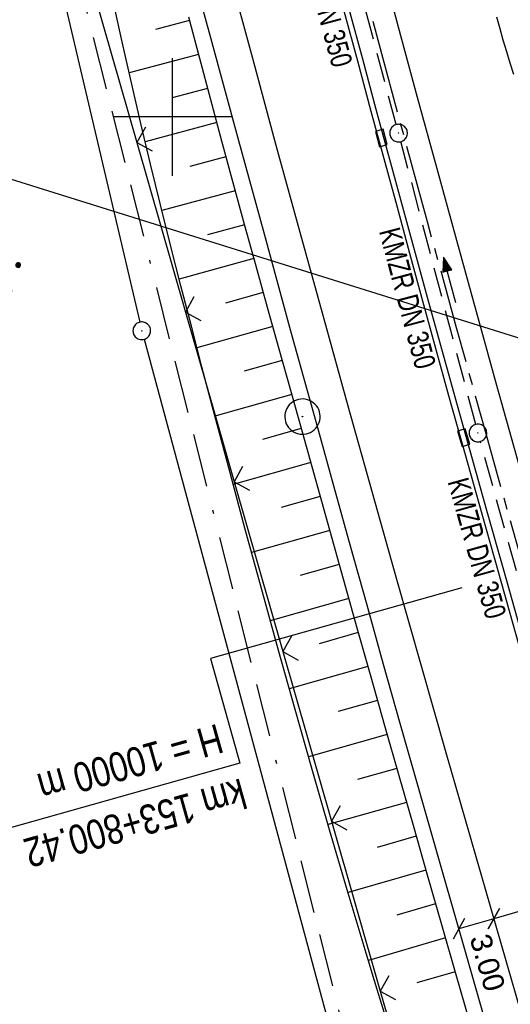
# Model space of a CAD drawing. Extents: x 510526 to 513920, y 467229 to 478797.
# Tile 108 of 256: x 510887 to 510929, y 471625 to 471708. Entities that reach past the tile are written whole.
import ezdxf

# ---------------------------------------------------------------- set-up
doc = ezdxf.new("R2010")
doc.units = 0
doc.header["$LTSCALE"] = 10
doc.header["$MEASUREMENT"] = 0
for name, pattern in [('ACAD_ISO16W100', [73, 15, -6.5, 15, -6.5, 15, -7, 1, -7]), ('ACHSE', [5.5, 4, -0.5, 0.5, -0.5]), ('LT00', [0]), ('STRICHLINIE2', [0.375, 0.25, -0.125])]:
    doc.linetypes.add(name, pattern=pattern)
doc.layers.get('0').update_dxf_attribs({"linetype": 'LT00'})
for name, color, linetype in [('-AX-020', 250, 'ACHSE'), ('-GRA-20W', 20, 'LT00'), ('-Halt-Pfeil', 4, 'LT00'), ('-Haltung', 182, 'STRICHLINIE2'), ('-Haltungsbeschriftung', 182, 'LT00'), ('BAB-KABEL', 220, 'ACAD_ISO16W100'), ('BEMAßUNG', 255, 'Continuous'), ('DFK_AB_L', 21, 'LT00'), ('DFK_AB_P', 7, 'LT00'), ('DFK_NUTZUNG', 250, 'LT00'), ('STROM_FREILTG', 80, 'STROMFREILEITUNG'), ('V95_AFBR_BAB', 250, 'LT00'), ('V95_BOESCH', 250, 'LT00'), ('V95_BOSCHUNG', 250, 'LT00'), ('V95_KA_PRUF', 182, 'LT00'), ('V95_LD_MARK', 250, 'LT00'), ('V95_PKT_AU', 211, 'LT00'), ('V95_RASTER', 250, 'LT00'), ('V95_RINNE', 182, 'LT00'), ('V95_SINKK', 182, 'LT00'), ('V95_ZAUN', 40, 'LT00')]:
    doc.layers.add(name, color=color, linetype=linetype)
doc.styles.add('Arial', font='ARIAL.TTF')
doc.styles.add('Beschrift', font='ARIAL.TTF')
doc.styles.add('Haltungsbeschriftung', font='ARIAL.TTF', dxfattribs={"width": 0.75})
doc.styles.add('Strom', font='txt.shx')
doc.linetypes.add('STROMFREILEITUNG', pattern='A,12.7,-5.5,["xx",Strom,S=2.5,R=0,X=-2.6,Y=-0.85],-4.35', length=22.55)

# ---------------------------------------------------------------- blocks, each defined once
blk = doc.blocks.new('SYMB0003')
at = {"color": 0, "linetype": 'ByBlock'}
for p, q in [((-0.015712, 0), (0.010166, 0.012015)), ((0, -0.021257), (-0.015712, 0)), ((0.010166, 0.012015), (0, -0.021257))]:
    blk.add_line(p, q, dxfattribs=at)
for points in [[(-0.031395, 0.499013), (-0.093691, 0.491144), (-0.154509, 0.475528), (-0.21289, 0.452414), (-0.267913, 0.422164), (-0.318712, 0.385257), (-0.364484, 0.342274), (-0.404509, 0.293893), (-0.438154, 0.240877), (-0.464888, 0.184062), (-0.484292, 0.124345), (-0.496058, 0.062667), (-0.5, 0)], [(0.5, 0), (0.496057, 0.062667), (0.484292, 0.124345), (0.464888, 0.184062), (0.438153, 0.240877), (0.404509, 0.293893), (0.364484, 0.342274), (0.318712, 0.385257), (0.267913, 0.422164), (0.21289, 0.452414), (0.154509, 0.475528), (0.093691, 0.491144), (0.031395, 0.499013), (-0.031395, 0.499013)], [(-0.5, 0), (-0.496058, -0.062667), (-0.484292, -0.124345), (-0.464888, -0.184062), (-0.438154, -0.240877), (-0.404509, -0.293893), (-0.364485, -0.342274), (-0.318712, -0.385257), (-0.267914, -0.422164), (-0.21289, -0.452414), (-0.154509, -0.475529), (-0.093691, -0.491144), (-0.031395, -0.499014), (0.031395, -0.499014)], [(0.031395, -0.499014), (0.093691, -0.491144), (0.154509, -0.475529), (0.21289, -0.452414), (0.267914, -0.422164), (0.318712, -0.385257), (0.364485, -0.342274), (0.404509, -0.293893), (0.438154, -0.240877), (0.464889, -0.184062), (0.484292, -0.124345), (0.496058, -0.062667), (0.5, 0)]]:
    blk.add_lwpolyline(points, dxfattribs=at)
blk = doc.blocks.new('SYMB0652')
at = {"color": 0, "linetype": 'ByBlock'}
blk.add_lwpolyline([(-0.15, -0.075), (0.15, -0.075), (0.15, 0.075), (-0.15, 0.075), (-0.15, -0.075)], dxfattribs=at)
blk = doc.blocks.new('SYMB0024')
at = {"color": 0, "linetype": 'ByBlock'}
for p, q in [((-0.5, 0.5), (0, 0)), ((0, 0), (0.5, 0.5))]:
    blk.add_line(p, q, dxfattribs=at)
blk = doc.blocks.new('_Oblique')
at = {"color": 0, "linetype": 'ByBlock', "lineweight": -2}
blk.add_line((-0.5, -0.5), (0.5, 0.5), dxfattribs=at)
blk = doc.blocks.new('SYMB7111')
at = {"color": 0, "linetype": 'ByBlock'}
for p, q in [((-0.13, 0.202919), (-0.13, 0.177081)), ((-0.125, 0.172895), (-0.125, 0.207105)), ((-0.12, 0.209164), (-0.12, 0.170836)), ((-0.115, 0.170204), (-0.115, 0.209796)), ((-0.11, 0.209164), (-0.11, 0.170836)), ((-0.105, 0.172895), (-0.105, 0.207105)), ((-0.1, 0.202919), (-0.1, 0.177081)), ((-0.095, 0.189874), (-0.095, 0.190146)), ((0.1, 0.202919), (0.1, 0.177081)), ((0.105, 0.172895), (0.105, 0.207105)), ((0.11, 0.209164), (0.11, 0.170836)), ((0.115, 0.170204), (0.115, 0.209796)), ((0.12, 0.209164), (0.12, 0.170836)), ((0.125, 0.172895), (0.125, 0.207105)), ((0.13, 0.202919), (0.13, 0.177081)), ((0.135, 0.189874), (0.135, 0.190146)), ((-0.515, -0.177081), (-0.515, -0.202919)), ((-0.51, -0.207105), (-0.51, -0.172895)), ((-0.505, -0.170836), (-0.505, -0.209164)), ((-0.5, -0.209796), (-0.5, -0.170204)), ((-0.495, -0.170836), (-0.495, -0.209164)), ((-0.49, -0.207105), (-0.49, -0.172895)), ((-0.485, -0.177081), (-0.485, -0.202919)), ((-0.48, -0.190126), (-0.48, -0.189854)), ((-0.285, -0.177081), (-0.285, -0.202919)), ((-0.28, -0.207105), (-0.28, -0.172895)), ((-0.275, -0.170836), (-0.275, -0.209164)), ((-0.27, -0.209796), (-0.27, -0.170204)), ((-0.265, -0.170836), (-0.265, -0.209164)), ((-0.26, -0.207105), (-0.26, -0.172895)), ((-0.255, -0.177081), (-0.255, -0.202919)), ((-0.25, -0.190126), (-0.25, -0.189854)), ((0.255, -0.177081), (0.255, -0.202919)), ((0.26, -0.207105), (0.26, -0.172895)), ((0.265, -0.170836), (0.265, -0.209164)), ((0.27, -0.209796), (0.27, -0.170204)), ((0.275, -0.170836), (0.275, -0.209164)), ((0.28, -0.207105), (0.28, -0.172895)), ((0.285, -0.177081), (0.285, -0.202919)), ((0.29, -0.190126), (0.29, -0.189854)), ((0.485, -0.177081), (0.485, -0.202919)), ((0.49, -0.207105), (0.49, -0.172895)), ((0.495, -0.170836), (0.495, -0.209164)), ((0.5, -0.209796), (0.5, -0.170204)), ((0.505, -0.170836), (0.505, -0.209164)), ((0.51, -0.207105), (0.51, -0.172895)), ((0.515, -0.177081), (0.515, -0.202919)), ((0.52, -0.190126), (0.52, -0.189854))]:
    blk.add_line(p, q, dxfattribs=at)
for points in [[(-0.095, 0.19), (-0.096981, 0.198678), (-0.10253, 0.205637), (-0.11055, 0.209499), (-0.11945, 0.209499), (-0.12747, 0.205637), (-0.133019, 0.198678), (-0.135, 0.19), (-0.133019, 0.181322), (-0.12747, 0.174363), (-0.11945, 0.170501), (-0.11055, 0.170501), (-0.10253, 0.174363), (-0.096981, 0.181322), (-0.095, 0.19)], [(0.135, 0.19), (0.133019, 0.198678), (0.12747, 0.205637), (0.11945, 0.209499), (0.11055, 0.209499), (0.10253, 0.205637), (0.096981, 0.198678), (0.095, 0.19), (0.096981, 0.181322), (0.10253, 0.174363), (0.11055, 0.170501), (0.11945, 0.170501), (0.12747, 0.174363), (0.133019, 0.181322), (0.135, 0.19)], [(-0.48, -0.19), (-0.481981, -0.181322), (-0.48753, -0.174363), (-0.49555, -0.170501), (-0.50445, -0.170501), (-0.51247, -0.174363), (-0.518019, -0.181322), (-0.52, -0.19), (-0.518019, -0.198678), (-0.51247, -0.205637), (-0.50445, -0.209499), (-0.49555, -0.209499), (-0.48753, -0.205637), (-0.481981, -0.198678), (-0.48, -0.19)], [(-0.25, -0.19), (-0.251981, -0.181322), (-0.25753, -0.174363), (-0.26555, -0.170501), (-0.27445, -0.170501), (-0.28247, -0.174363), (-0.288019, -0.181322), (-0.29, -0.19), (-0.288019, -0.198678), (-0.28247, -0.205637), (-0.27445, -0.209499), (-0.26555, -0.209499), (-0.25753, -0.205637), (-0.251981, -0.198678), (-0.25, -0.19)], [(0.29, -0.19), (0.288019, -0.181322), (0.28247, -0.174363), (0.27445, -0.170501), (0.26555, -0.170501), (0.25753, -0.174363), (0.251981, -0.181322), (0.25, -0.19), (0.251981, -0.198678), (0.25753, -0.205637), (0.26555, -0.209499), (0.27445, -0.209499), (0.28247, -0.205637), (0.288019, -0.198678), (0.29, -0.19)], [(0.52, -0.19), (0.518019, -0.181322), (0.51247, -0.174363), (0.50445, -0.170501), (0.49555, -0.170501), (0.48753, -0.174363), (0.481981, -0.181322), (0.48, -0.19), (0.481981, -0.198678), (0.48753, -0.205637), (0.49555, -0.209499), (0.50445, -0.209499), (0.51247, -0.205637), (0.518019, -0.198678), (0.52, -0.19)]]:
    blk.add_lwpolyline(points, dxfattribs=at)
blk = doc.blocks.new('SYMB0070')
at = {"color": 0, "linetype": 'ByBlock'}
for p, q in [((-0.5, 0), (0.2, 0)), ((0.5, 0), (0.2, 0.1)), ((0.2, 0.1), (0.2, 0)), ((0.468, 0), (0.21, 0.086)), ((0.21, 0.086), (0.21, -0.086)), ((0.21, -0.086), (0.468, 0)), ((0.22, -0.072), (0.437, 0)), ((0.23, -0.058), (0.405, 0)), ((0.24, -0.045), (0.374, 0)), ((0.342, 0), (0.25, 0.031)), ((0.25, 0.031), (0.25, -0.031)), ((0.25, -0.031), (0.342, 0)), ((0.26, -0.017), (0.31, 0)), ((0.27, -0.003), (0.279, 0))]:
    blk.add_line(p, q, dxfattribs=at)
for points in [[(0.2, 0), (0.2, -0.1), (0.5, 0)], [(0.437, 0), (0.22, 0.072), (0.22, -0.072)], [(0.405, 0), (0.23, 0.058), (0.23, -0.058)], [(0.374, 0), (0.24, 0.045), (0.24, -0.045)], [(0.31, 0), (0.26, 0.017), (0.26, -0.017)], [(0.279, 0), (0.27, 0.003), (0.27, -0.003)]]:
    blk.add_lwpolyline(points, dxfattribs=at)

msp = doc.modelspace()

# ---------------------------------------------------------------- linework, layer by layer
at = {"layer": '-AX-020', "ltscale": 0.2, "flags": 128}
msp.add_lwpolyline([(513881.716, 478796.972), (513877.87, 478787.354), (513870.367, 478768.801), (513862.788, 478750.278), (513855.137, 478731.786), (513847.411, 478713.324), (513839.611, 478694.893), (513831.738, 478676.494), (513823.791, 478658.127), (513815.771, 478639.791), (513807.678, 478621.487), (513799.512, 478603.216), (513791.272, 478584.978), (513782.96, 478566.773), (513774.576, 478548.601), (513766.118, 478530.463), (513757.588, 478512.359), (513748.986, 478494.289), (513740.312, 478476.254), (513731.565, 478458.253), (513722.747, 478440.287), (513713.857, 478422.357), (513704.896, 478404.463), (513695.863, 478386.605), (513686.758, 478368.782), (513677.583, 478350.997), (513668.336, 478333.248), (513659.019, 478315.536), (513649.63, 478297.862), (513640.172, 478280.225), (513630.643, 478262.626), (513621.043, 478245.066), (513611.374, 478227.544), (513601.634, 478210.061), (513591.825, 478192.617), (513586.745, 478183.647), (513576.83, 478166.262), (513566.848, 478148.917), (513556.8, 478131.609), (513546.688, 478114.338), (513536.514, 478097.104), (513526.28, 478079.906), (513515.988, 478062.743), (513505.638, 478045.613), (513495.234, 478028.517), (513484.778, 478011.453), (513474.27, 477994.421), (513463.712, 477977.419), (513453.108, 477960.447), (513442.457, 477943.503), (513431.762, 477926.587), (513421.026, 477909.698), (513410.248, 477892.835), (513399.432, 477875.997), (513388.579, 477859.182), (513377.691, 477842.39), (513366.769, 477825.62), (513355.815, 477808.871), (513344.831, 477792.142), (513333.819, 477775.431), (513322.78, 477758.738), (513311.715, 477742.062), (513300.628, 477725.401), (513289.519, 477708.754), (513278.389, 477692.121), (513267.242, 477675.5), (513256.078, 477658.891), (513244.899, 477642.291), (513233.706, 477625.7), (513222.502, 477609.117), (513211.288, 477592.542), (513200.066, 477575.971), (513188.837, 477559.405), (513177.603, 477542.843), (513166.366, 477526.282), (513154.797, 477509.239), (513142.496, 477491.114), (513130.197, 477472.988), (513117.902, 477454.859), (513105.613, 477436.726), (513093.333, 477418.587), (513081.064, 477400.44), (513068.808, 477382.285), (513056.567, 477364.119), (513044.344, 477345.942), (513032.141, 477327.752), (513019.958, 477309.547), (513007.8, 477291.325), (512995.668, 477273.087), (512983.565, 477254.83), (512971.492, 477236.552), (512959.452, 477218.253), (512947.447, 477199.931), (512935.479, 477181.584), (512923.551, 477163.212), (512911.665, 477144.812), (512899.822, 477126.385), (512888.026, 477107.927), (512876.279, 477089.439), (512864.582, 477070.918), (512852.939, 477052.364), (512841.352, 477033.775), (512829.822, 477015.15), (512818.352, 476996.488), (512806.945, 476977.787), (512795.603, 476959.048), (512789.644, 476949.141), (512778.405, 476930.339), (512767.236, 476911.496), (512756.135, 476892.613), (512745.103, 476873.688), (512734.14, 476854.724), (512723.246, 476835.72), (512712.422, 476816.676), (512701.668, 476797.593), (512690.983, 476778.471), (512680.369, 476759.309), (512669.824, 476740.11), (512659.35, 476720.871), (512648.946, 476701.595), (512638.612, 476682.281), (512628.349, 476662.929), (512618.157, 476643.54), (512608.036, 476624.113), (512597.985, 476604.65), (512588.006, 476585.15), (512578.098, 476565.614), (512568.261, 476546.042), (512558.497, 476526.434), (512548.803, 476506.791), (512539.182, 476487.112), (512529.632, 476467.399), (512520.155, 476447.65), (512510.749, 476427.867), (512501.416, 476408.05), (512492.156, 476388.199), (512482.968, 476368.314), (512473.852, 476348.396), (512464.81, 476328.445), (512455.84, 476308.46), (512446.944, 476288.443), (512438.12, 476268.394), (512429.37, 476248.313), (512420.694, 476228.2), (512412.09, 476208.055), (512403.561, 476187.879), (512395.105, 476167.672), (512386.723, 476147.434), (512378.415, 476127.166), (512370.181, 476106.867), (512362.021, 476086.539), (512353.936, 476066.181), (512345.925, 476045.794), (512337.988, 476025.377), (512330.127, 476004.932), (512322.339, 475984.458), (512314.627, 475963.955), (512306.989, 475943.425), (512299.427, 475922.867), (512291.94, 475902.281), (512284.528, 475881.669), (512277.191, 475861.029), (512269.93, 475840.362), (512262.744, 475819.67), (512255.634, 475798.951), (512248.599, 475778.206), (512241.641, 475757.436), (512234.758, 475736.641), (512227.951, 475715.82), (512221.221, 475694.975), (512214.566, 475674.105), (512207.988, 475653.211), (512201.487, 475632.294), (512200.128, 475627.887), (512194.281, 475608.791), (512188.5, 475589.674), (512182.785, 475570.538), (512177.137, 475551.381), (512171.56, 475532.204), (512166.053, 475513.007), (512160.618, 475493.788), (512155.257, 475474.55), (512149.971, 475455.29), (512148.09, 475448.361), (512142.908, 475429.074), (512137.804, 475409.765), (512132.778, 475390.436), (512127.829, 475371.088), (512122.957, 475351.719), (512118.163, 475332.332), (512113.447, 475312.925), (512108.808, 475293.499), (512104.247, 475274.055), (512099.765, 475254.593), (512095.36, 475235.113), (512091.033, 475215.616), (512086.785, 475196.101), (512082.614, 475176.57), (512078.522, 475157.022), (512074.508, 475137.458), (512070.573, 475117.878), (512066.716, 475098.282), (512063.238, 475080.246), (512059.532, 475060.621), (512055.901, 475040.983), (512052.344, 475021.33), (512048.857, 475001.665), (512045.438, 474981.988), (512042.084, 474962.3), (512038.794, 474942.602), (512035.562, 474922.893), (512032.388, 474903.175), (512029.269, 474883.449), (512026.201, 474863.714), (512023.183, 474843.972), (512020.21, 474824.222), (512017.282, 474804.467), (512014.394, 474784.705), (512011.544, 474764.937), (512008.73, 474745.165), (512005.949, 474725.388), (512003.198, 474705.607), (512000.474, 474685.821), (511997.775, 474666.033), (511995.098, 474646.242), (511992.439, 474626.448), (511989.798, 474606.651), (511987.169, 474586.854), (511984.552, 474567.054), (511981.943, 474547.253), (511979.34, 474527.452), (511976.744, 474507.689), (511975.127, 474495.377), (511973.477, 474482.815), (511971.825, 474470.254), (511970.169, 474457.693), (511968.506, 474445.133), (511966.835, 474432.574), (511965.154, 474420.016), (511963.46, 474407.46), (511961.752, 474394.906), (511960.027, 474382.355), (511958.283, 474369.806), (511956.518, 474357.259), (511954.73, 474344.717), (511952.918, 474332.177), (511951.078, 474319.642), (511949.209, 474307.111), (511947.309, 474294.584), (511945.376, 474282.063), (511943.407, 474269.547), (511941.4, 474257.038), (511939.355, 474244.534), (511937.267, 474232.038), (511935.137, 474219.549), (511932.96, 474207.067), (511930.736, 474194.594), (511928.462, 474182.131), (511926.136, 474169.676), (511923.757, 474157.232), (511921.321, 474144.799), (511918.829, 474132.377), (511916.276, 474119.967), (511913.661, 474107.57), (511910.982, 474095.187), (511908.238, 474082.818), (511905.425, 474070.464), (511902.544, 474058.127), (511899.59, 474045.806), (511896.562, 474033.504), (511893.47, 474021.261), (511890.29, 474008.997), (511887.033, 473996.753), (511883.699, 473984.53), (511880.287, 473972.328), (511876.798, 473960.148), (511873.233, 473947.991), (511869.591, 473935.856), (511865.873, 473923.745), (511862.077, 473911.656), (511858.206, 473899.593), (511854.259, 473887.554), (511850.236, 473875.54), (511846.136, 473863.552), (511841.962, 473851.59), (511837.711, 473839.654), (511833.386, 473827.746), (511828.985, 473815.865), (511824.51, 473804.012), (511819.96, 473792.188), (511815.335, 473780.392), (511810.636, 473768.626), (511805.863, 473756.89), (511801.015, 473745.185), (511796.094, 473733.51), (511791.099, 473721.866), (511786.031, 473710.255), (511780.889, 473698.675), (511775.675, 473687.128), (511770.388, 473675.615), (511765.028, 473664.135), (511759.596, 473652.689), (511754.091, 473641.278), (511748.515, 473629.901), (511742.867, 473618.56), (511737.147, 473607.255), (511731.356, 473595.986), (511725.494, 473584.754), (511719.562, 473573.559), (511713.558, 473562.402), (511707.485, 473551.283), (511701.341, 473540.203), (511695.128, 473529.162), (511688.845, 473518.159), (511682.492, 473507.198), (511676.07, 473496.276), (511669.58, 473485.395), (511663.021, 473474.555), (511656.394, 473463.757), (511649.699, 473453.001), (511642.935, 473442.288), (511636.105, 473431.617), (511629.207, 473420.99), (511622.242, 473410.406), (511615.211, 473399.867), (511608.113, 473389.372), (511600.949, 473378.922), (511593.719, 473368.518), (511586.423, 473358.16), (511579.062, 473347.848), (511571.637, 473337.582), (511564.147, 473327.364), (511556.592, 473317.193), (511548.973, 473307.07), (511541.291, 473296.996), (511533.545, 473286.969), (511525.735, 473276.993), (511517.863, 473267.066), (511509.929, 473257.188), (511501.932, 473247.361), (511493.873, 473237.584), (511485.753, 473227.859), (511477.572, 473218.186), (511475.548, 473215.811), (511467.291, 473206.202), (511458.976, 473196.642), (511450.605, 473187.132), (511442.182, 473177.667), (511433.709, 473168.249), (511425.188, 473158.872), (511416.622, 473149.537), (511408.014, 473140.241), (511399.365, 473130.982), (511390.679, 473121.758), (511381.958, 473112.568), (511373.205, 473103.409), (511364.421, 473094.278), (511355.61, 473085.175), (511346.772, 473076.096), (511337.912, 473067.039), (511329.031, 473058.003), (511320.132, 473048.986), (511311.216, 473039.984), (511302.286, 473030.997), (511293.345, 473022.02), (511284.394, 473013.053), (511275.436, 473004.094), (511266.473, 472995.139), (511255.909, 472984.591), (511236.789, 472965.502), (511230.177, 472958.9), (511223.567, 472952.294), (511216.964, 472945.683), (511210.368, 472939.063), (511203.785, 472932.433), (511197.215, 472925.788), (511190.663, 472919.125), (511184.131, 472912.443), (511177.622, 472905.739), (511171.139, 472899.01), (511164.685, 472892.252), (511158.263, 472885.464), (511151.877, 472878.643), (511145.529, 472871.786), (511139.222, 472864.891), (511132.96, 472857.955), (511126.746, 472850.976), (511120.583, 472843.952), (511114.476, 472836.881), (511109.32, 472830.82), (511103.322, 472823.655), (511097.386, 472816.438), (511091.511, 472809.171), (511085.699, 472801.854), (511079.95, 472794.488), (511074.265, 472787.072), (511068.642, 472779.609), (511063.084, 472772.097), (511057.591, 472764.538), (511052.162, 472756.933), (511046.799, 472749.281), (511041.501, 472741.584), (511036.27, 472733.841), (511031.105, 472726.054), (511026.007, 472718.223), (511020.976, 472710.349), (511016.012, 472702.431), (511011.117, 472694.472), (511006.29, 472686.471), (511001.532, 472678.429), (510996.842, 472670.347), (510992.223, 472662.225), (510987.672, 472654.063), (510983.192, 472645.863), (510978.782, 472637.625), (510974.443, 472629.349), (510970.175, 472621.036), (510965.978, 472612.687), (510961.853, 472604.303), (510957.799, 472595.883), (510953.818, 472587.43), (510949.91, 472578.942), (510946.074, 472570.422), (510942.311, 472561.868), (510938.622, 472553.283), (510935.007, 472544.666), (510931.465, 472536.02), (510927.997, 472527.343), (510924.604, 472518.636), (510921.286, 472509.901), (510918.042, 472501.138), (510914.874, 472492.347), (510911.781, 472483.529), (510908.763, 472474.686), (510905.821, 472465.817), (510902.956, 472456.923), (510900.166, 472448.004), (510897.454, 472439.062), (510894.817, 472430.098), (510892.258, 472421.111), (510889.776, 472412.102), (510887.37, 472403.073), (510885.043, 472394.023), (510882.792, 472384.954), (510880.62, 472375.866), (510878.525, 472366.759), (510876.509, 472357.635), (510874.57, 472348.494), (510872.71, 472339.337), (510870.929, 472330.164), (510869.226, 472320.976), (510867.602, 472311.774), (510866.056, 472302.558), (510864.59, 472293.33), (510863.202, 472284.089), (510861.894, 472274.837), (510860.665, 472265.574), (510859.516, 472256.301), (510858.445, 472247.018), (510857.455, 472237.726), (510856.544, 472228.427), (510855.712, 472219.119), (510854.96, 472209.806), (510854.288, 472200.485), (510853.696, 472191.159), (510853.184, 472181.829), (510852.752, 472172.495), (510852.399, 472163.157), (510852.127, 472153.817), (510851.934, 472144.475), (510851.822, 472135.131), (510851.789, 472125.787), (510851.836, 472116.443), (510851.964, 472107.1), (510852.009, 472104.711), (510852.237, 472095.37), (510852.543, 472086.03), (510852.927, 472076.694), (510853.387, 472067.361), (510853.922, 472058.032), (510854.53, 472048.707), (510855.21, 472039.388), (510855.961, 472030.074), (510856.782, 472020.766), (510857.671, 472011.464), (510858.627, 472002.169), (510859.649, 471992.88), (510860.734, 471983.599), (510861.883, 471974.326), (510863.094, 471965.06), (510864.364, 471955.802), (510865.694, 471946.554), (510867.082, 471937.313), (510868.525, 471928.081), (510870.024, 471918.857), (510871.577, 471909.643), (510873.182, 471900.438), (510874.839, 471891.241), (510876.545, 471882.054), (510878.3, 471872.876), (510880.102, 471863.708), (510881.95, 471854.548), (510883.842, 471845.397), (510885.778, 471836.255), (510887.756, 471827.123), (510889.775, 471817.999), (510891.834, 471808.885), (510893.93, 471799.779), (510896.064, 471790.681), (510898.233, 471781.592), (510900.437, 471772.511), (510902.673, 471763.439), (510904.942, 471754.374), (510907.241, 471745.317), (510909.57, 471736.267), (510911.926, 471727.225), (510914.31, 471718.19), (510916.719, 471709.161), (510919.152, 471700.139), (510921.608, 471691.124), (510924.087, 471682.114), (510926.585, 471673.11), (510929.104, 471664.112), (510931.64, 471655.118), (510934.193, 471646.129), (510936.762, 471637.145), (510939.345, 471628.165), (510941.941, 471619.188), (510944.55, 471610.216), (510947.169, 471601.246), (510949.797, 471592.279), (510952.434, 471583.314), (510955.078, 471574.352), (510957.727, 471565.391), (510960.382, 471556.431), (510963.039, 471547.473), (510967.703, 471531.767), (510970.248, 471523.199), (510975.26, 471506.323), (510980.27, 471489.445), (510985.273, 471472.566), (510990.267, 471455.684), (510995.248, 471438.798), (511000.214, 471421.908), (511005.162, 471405.012), (511010.087, 471388.11), (511014.988, 471371.201), (511019.861, 471354.283), (511024.703, 471337.357), (511029.511, 471320.421), (511034.281, 471303.475), (511039.011, 471286.517), (511043.698, 471269.547), (511048.338, 471252.564), (511052.928, 471235.568), (511057.465, 471218.557), (511061.945, 471201.532), (511066.367, 471184.491), (511070.726, 471167.434), (511075.019, 471150.36), (511079.243, 471133.269), (511083.395, 471116.16), (511086.572, 471102.843), (511090.589, 471085.702), (511094.527, 471068.543), (511098.388, 471051.366), (511102.17, 471034.172), (511105.875, 471016.961), (511109.501, 470999.734), (511113.048, 470982.489), (511116.518, 470965.23), (511119.908, 470947.954), (511123.221, 470930.663), (511126.454, 470913.357), (511129.609, 470896.037), (511132.686, 470878.703), (511135.683, 470861.354), (511138.602, 470843.993), (511141.441, 470826.619), (511144.202, 470809.231), (511146.884, 470791.831), (511149.487, 470774.42), (511152.01, 470756.996), (511154.454, 470739.562), (511156.819, 470722.116), (511159.105, 470704.66), (511161.311, 470687.193), (511163.438, 470669.717), (511165.485, 470652.232), (511165.638, 470650.897), (511167.873, 470631.022), (511170.027, 470611.138), (511172.103, 470591.246), (511174.098, 470571.346), (511176.014, 470551.438), (511177.851, 470531.523), (511179.526, 470512.546), (511180.884, 470496.345), (511182.163, 470480.137), (511183.363, 470463.922), (511184.482, 470447.702), (511185.522, 470431.478), (511186.482, 470415.247), (511187.362, 470399.013), (511188.162, 470382.774), (511188.882, 470366.532), (511189.522, 470350.286), (511190.082, 470334.037), (511190.563, 470317.786), (511190.963, 470301.532), (511191.284, 470285.277), (511191.524, 470269.02), (511191.684, 470252.763), (511191.765, 470236.505), (511191.765, 470220.247), (511191.686, 470203.988), (511191.526, 470187.731), (511191.287, 470171.474), (511191.243, 470169.007), (511190.912, 470152.752), (511190.504, 470136.499), (511190.023, 470120.247), (511189.472, 470103.998), (511188.854, 470087.752), (511188.173, 470071.508), (511187.432, 470055.266), (511186.634, 470039.027), (511185.783, 470022.791), (511184.882, 470006.558), (511183.935, 469990.327), (511182.944, 469974.099), (511181.913, 469957.873), (511180.846, 469941.65), (511179.745, 469925.429), (511178.614, 469909.21), (511177.457, 469892.993), (511176.276, 469876.777), (511175.075, 469860.563), (511173.858, 469844.35), (511172.627, 469828.139), (511171.386, 469811.927), (511170.138, 469795.717), (511168.847, 469778.991), (511030.959, 467993.348), (511029.419, 467973.407), (511027.883, 467953.466), (511026.353, 467933.525), (511024.832, 467913.582), (511023.323, 467893.64), (511021.828, 467873.695), (511020.353, 467853.75), (511018.898, 467833.804), (511017.467, 467813.855), (511016.063, 467793.903), (511014.69, 467773.951), (511013.35, 467753.995), (511012.046, 467734.038), (511010.782, 467714.078), (511009.56, 467694.116), (511008.383, 467674.151), (511007.254, 467654.183), (511006.177, 467634.211), (511005.154, 467614.237), (511004.188, 467594.261), (511003.284, 467574.281), (511002.442, 467554.299), (511001.667, 467534.314), (511000.962, 467514.327), (511000.329, 467494.336), (510999.772, 467474.345), (510999.556, 467465.709), (510999.112, 467445.714), (510998.747, 467425.717), (510998.463, 467405.719), (510998.259, 467385.719), (510998.135, 467365.72), (510998.091, 467345.72), (510998.127, 467325.72), (510998.243, 467305.721), (510998.439, 467285.721), (510998.715, 467265.723), (510999.071, 467245.726), (510999.432, 467229.156)], dxfattribs=at)
at = {"layer": '-GRA-20W', "flags": 128}
msp.add_lwpolyline([(510924.549, 471659.999), (510903.226, 471653.995), (510905.729, 471645.105), (510874.763, 471636.386)], dxfattribs=at)
at = {"layer": '-Haltung'}
for p, q in [((510918.996, 471699.347), (510912.884, 471722.153)), ((510925.732, 471673.87), (510919.382, 471697.898)), ((510932.213, 471650.607), (510926.126, 471672.423))]:
    msp.add_line(p, q, dxfattribs=at)
at = {"layer": 'BAB-KABEL', "ltscale": 0.03, "flags": 128}
msp.add_lwpolyline([(513339.839, 477816.319), (513312.266, 477774.649), (513284.672, 477732.996), (513252.5, 477694.412), (513223.881, 477653.496), (513195.795, 477612.121), (513167.629, 477570.875), (513139.88, 477529.298), (513111.793, 477487.916), (513083.807, 477446.454), (513055.844, 477404.978), (513022.492, 477355.034), (513000.515, 477321.52), (512973.122, 477279.62), (512945.422, 477237.871), (512917.575, 477196.217), (512879.155, 477137.499), (512858.339, 477103.216), (512837.389, 477068.954), (512811.451, 477026.06), (512784.195, 476983.896), (512756.652, 476941.559), (512731.123, 476898.632), (512706.393, 476854.964), (512681.949, 476811.101), (512658.869, 476770.394), (512633.742, 476723.052), (512609.823, 476678.973), (512586.03, 476634.72), (512574.463, 476609.04), (512565.77, 476584.237), (512545.206, 476542.916), (512523.454, 476497.739), (512501.769, 476452.474), (512480.246, 476407.171), (512458.846, 476361.789), (512438.563, 476315.939), (512418.177, 476270.118), (512378.72, 476177.833), (512359.892, 476131.364), (512341.348, 476084.783), (512322.575, 476038.314), (512304.817, 475991.341), (512287.677, 475944.24), (512270.282, 475897.168), (512254.121, 475849.696), (512237.768, 475802.276), (512221.53, 475754.824), (512205.859, 475707.192), (512190.782, 475659.377), (512175.78, 475611.52), (512161.516, 475563.423), (512145.692, 475515.804), (512137.725, 475496.074), (512130.625, 475467.918), (512119.035, 475418.91), (512105.583, 475370.555), (512100.73, 475351.099), (512084.182, 475320.513), (512082.618, 475318.668), (512071.987, 475296.243), (512062.064, 475264.372), (512059.316, 475232.902), (512061.872, 475193.176), (512054.818, 475143.1), (512045.689, 475099.989), (512036.29, 475050.898), (512027.273, 475001.725), (512018.223, 474952.549), (512008.899, 474903.418), (512000.14, 474854.229), (511992.355, 474804.855), (511985.273, 474755.369), (511977.385, 474700.851), (511969.41, 474646.425), (511966.53, 474615.204), (511972.795, 474604.79), (511970.049, 474596.165), (511959.565, 474586.374), (511941.907, 474517.478), (511936.852, 474477.772), (511926.657, 474399.733), (511919.973, 474355.376), (511910.09, 474296.615), (511899.454, 474238.126), (511883.784, 474152.683), (511870.289, 474094.001), (511857.131, 474053.876), (511852.776, 474012.454), (511853.171, 473966.862), (511852.492, 473957.146), (511851.311, 473949.656), (511841.692, 473942.065), (511825.821, 473895.229), (511826.651, 473894.117), (511810.899, 473851.945), (511793.573, 473805.027), (511775.285, 473758.358), (511755.124, 473712.475), (511734.052, 473667.008), (511712.225, 473621.972), (511689.498, 473577.273), (511665.157, 473533.497), (511639.854, 473490.241), (511612.908, 473448.14), (511601.588, 473431.806), (511558.048, 473366.072), (511514.894, 473306.01), (511484.056, 473267.454), (511450.631, 473224.7), (511393.065, 473164.53), (511363.017, 473132.866), (511308.517, 473076.446), (511275.572, 473040.359), (511243.006, 473009.331), (511235.22, 472986.054), (511231.03, 472981.056), (511075.99, 472813.106), (511070.243, 472807.304), (511057.801, 472797.513), (511038.028, 472769.96), (511010.695, 472730.526), (510983.876, 472687.185), (510959.577, 472643.761), (510934.3, 472604.326), (510904.804, 472574.327), (510913.914, 472558.288), (510911.702, 472550.665), (510911.228, 472549.239), (510895.971, 472514.712), (510882.655, 472477.924), (510872.403, 472460.753), (510857.497, 472432.352), (510836.101, 472381.12), (510836.281, 472368.894), (510832.944, 472355.972), (510830.181, 472332.026), (510848.219, 472325.537), (510838.512, 472271.416), (510831.965, 472215.431), (510830.702, 472169.392), (510828.833, 472118.665), (510829.075, 472067.625), (510833.949, 472011.739), (510842.444, 471951.437), (510849.978, 471906.34), (510856.18, 471866.272), (510867.229, 471812.821), (510879.853, 471762.875), (510891.506, 471713.806), (510903.789, 471665.07), (510916.063, 471616.285), (510929.638, 471568.076), (510950.958, 471501.368), (510971.606, 471429.824), (510974.35, 471422.765), (510989.551, 471366.875), (511004.499, 471314.199), (511016.364, 471270.838), (511026.276, 471232.419), (511039.24, 471184.146), (511056.597, 471116.881), (511065.905, 471078.265), (511077.604, 471030.011), (511089.225, 470981.622), (511098.911, 470932.895), (511107.165, 470884.025), (511116.152, 470835.042), (511125.079, 470786.059), (511133.148, 470736.973), (511137.299, 470706.315), (511129.89, 470689.715), (511129.543, 470684.612), (511132.443, 470671.581), (511143.113, 470670.948), (511145.784, 470638.261), (511151.08, 470588.888), (511155.977, 470539.416), (511159.512, 470489.779), (511162.627, 470440.141), (511165.944, 470390.621), (511167.842, 470340.945), (511167.805, 470291.237), (511167.773, 470272.425), (511169.192, 470243.962), (511168.974, 470223.344), (511163.734, 470203.872), (511151.457, 470170.118), (511152.401, 470145.764), (511161.627, 470107.325), (511162.261, 470078.654), (511157.084, 470021.39), (511153.973, 469975.779), (511150.229, 469924.108), (511146.614, 469878.373), (511141.044, 469826.728), (511133.852, 469745.039), (511131.815, 469700.017), (511128.932, 469655.166), (511125.194, 469595.287), (511130.663, 469554.69), (511130.405, 469544.669), (511121.691, 469477.401)], dxfattribs=at)
at = {"layer": 'BEMAßUNG'}
for p, q in [((510935.374, 471634.2), (510927.275, 471631.876)), ((510927.275, 471631.876), (510924.299, 471631.022))]:
    msp.add_line(p, q, dxfattribs=at)
at = {"layer": 'DFK_AB_L'}
for p, q in [((510889.801, 471714.259), (510897.229, 471682.56)), ((510897.595, 471681.106), (510920.415, 471596.414))]:
    msp.add_line(p, q, dxfattribs=at)
at = {"layer": 'STROM_FREILTG', "ltscale": 0.1}
msp.add_lwpolyline([(511061.769, 471681.301), (511001.702, 471658.582), (510872.115, 471699.139), (510768.585, 471733.787)], dxfattribs=at)
at = {"layer": 'V95_AFBR_BAB'}
for points in [[(510955.118, 471581.509), (510953.832, 471585.864), (510952.545, 471590.218), (510951.258, 471594.573), (510949.973, 471598.928), (510948.69, 471603.284), (510946.917, 471609.323), (510945.15, 471615.365), (510943.391, 471621.408), (510941.64, 471627.454), (510939.846, 471633.68), (510938.061, 471639.909), (510936.283, 471646.139), (510934.512, 471652.372), (510932.743, 471658.62), (510930.981, 471664.869), (510929.226, 471671.121), (510927.479, 471677.375), (510925.795, 471683.439), (510924.12, 471689.506), (510922.456, 471695.576), (510920.803, 471701.649), (510919.19, 471707.623), (510917.589, 471713.6)], [(510926.576, 471623.119), (510924.75, 471629.451), (510922.932, 471635.786), (510921.125, 471642.124), (510919.329, 471648.465), (510917.917, 471653.485), (510916.512, 471658.506), (510915.113, 471663.53), (510913.719, 471668.554), (510912.329, 471673.58), (510910.06, 471681.809), (510907.799, 471690.04), (510905.546, 471698.273), (510904.412, 471702.434), (510903.282, 471706.595), (510902.157, 471710.758)]]:
    msp.add_lwpolyline(points, dxfattribs=at)
at = {"layer": 'V95_BOESCH'}
for points in [[(510917.963, 471623.951), (510917.16, 471626.59), (510916.361, 471629.231), (510914.837, 471634.33), (510913.338, 471639.436), (510911.862, 471644.549), (510910.407, 471649.668), (510908.972, 471654.793), (510907.556, 471659.923), (510906.157, 471665.059), (510904.775, 471670.198), (510903.408, 471675.342), (510902.504, 471678.777), (510901.607, 471682.214), (510900.722, 471685.653), (510899.848, 471689.095), (510898.989, 471692.541), (510898.146, 471695.991), (510897.321, 471699.445), (510896.517, 471702.903), (510895.79, 471706.117), (510895.08, 471709.335)], [(510901.369, 471708.507), (510902.298, 471704.989), (510903.231, 471701.473), (510904.173, 471697.959), (510905.131, 471694.423), (510906.098, 471690.89), (510907.072, 471687.359), (510908.052, 471683.829), (510909.035, 471680.3), (510910.021, 471676.772), (510911.007, 471673.244), (510912.169, 471669.083), (510913.33, 471664.922), (510914.492, 471660.762), (510915.657, 471656.602), (510916.827, 471652.444), (510918.002, 471648.287), (510919.205, 471644.058), (510920.414, 471639.83), (510921.627, 471635.604), (510922.843, 471631.379), (510924.061, 471627.153), (510925.277, 471622.928)]]:
    msp.add_lwpolyline(points, dxfattribs=at)
at = {"layer": 'V95_BOSCHUNG'}
for p, q in [((510901.454, 471708.184), (510898.559, 471707.434)), ((510902.217, 471705.293), (510896.325, 471703.745)), ((510902.983, 471702.404), (510899.992, 471701.607)), ((510903.755, 471699.517), (510897.693, 471697.877)), ((510904.535, 471696.62), (510901.465, 471695.79)), ((510905.322, 471693.725), (510899.112, 471692.045)), ((510906.111, 471690.842), (510902.976, 471689.983)), ((510906.906, 471687.961), (510900.581, 471686.203)), ((510907.704, 471685.081), (510904.517, 471684.183)), ((510908.508, 471682.191), (510902.084, 471680.381)), ((510909.314, 471679.301), (510906.079, 471678.39)), ((510910.122, 471676.412), (510903.61, 471674.578)), ((510910.929, 471673.522), (510907.655, 471672.6)), ((510911.736, 471670.633), (510905.155, 471668.779)), ((510912.543, 471667.743), (510909.239, 471666.813)), ((510913.349, 471664.854), (510906.719, 471662.986)), ((510914.156, 471661.964), (510910.833, 471661.028)), ((510914.964, 471659.075), (510908.305, 471657.2)), ((510915.774, 471656.187), (510912.44, 471655.248)), ((510916.586, 471653.299), (510909.914, 471651.419)), ((510917.401, 471650.411), (510914.064, 471649.472)), ((510918.218, 471647.525), (510911.548, 471645.646)), ((510919.039, 471644.639), (510915.707, 471643.701)), ((510919.863, 471641.755), (510913.209, 471639.881)), ((510920.686, 471638.882), (510917.37, 471637.936)), ((510921.511, 471636.009), (510914.905, 471634.101)), ((510922.337, 471633.137), (510919.051, 471632.176)), ((510923.167, 471630.254), (510916.629, 471628.342)), ((510923.998, 471627.372), (510920.749, 471626.421))]:
    msp.add_line(p, q, dxfattribs=at)
at = {"layer": 'V95_LD_MARK'}
for points in [[(510959.912, 471520.585), (510957.131, 471529.969), (510954.352, 471539.354), (510951.576, 471548.74), (510948.805, 471558.127), (510946.038, 471567.516), (510943.276, 471576.906), (510940.521, 471586.298), (510937.773, 471595.693), (510935.032, 471605.089), (510932.301, 471614.488), (510929.579, 471623.89), (510927.457, 471631.246), (510925.342, 471638.604), (510923.236, 471645.965), (510921.139, 471653.328), (510919.053, 471660.694), (510916.978, 471668.063), (510914.916, 471675.436), (510912.867, 471682.812), (510910.833, 471690.193), (510908.814, 471697.578), (510906.812, 471704.967), (510904.828, 471712.361)], [(510928.964, 471703.6), (510928.668, 471704.571), (510928.37, 471705.542), (510928.078, 471706.514), (510927.799, 471707.488), (510927.539, 471708.467)]]:
    msp.add_lwpolyline(points, dxfattribs=at)
at = {"layer": 'V95_RASTER'}
for p, q in [((510900, 471695), (510900, 471705)), ((510905, 471700), (510895, 471700))]:
    msp.add_line(p, q, dxfattribs=at)
at = {"layer": 'V95_RINNE'}
for points in [[(510914.544, 471709.008), (510915.693, 471704.754), (510916.844, 471700.5), (510917.935, 471696.47), (510919.028, 471692.441), (510920.124, 471688.412), (510921.224, 471684.384), (510922.328, 471680.358), (510923.439, 471676.333), (510924.836, 471671.306), (510926.243, 471666.282), (510927.658, 471661.259), (510929.08, 471656.239), (510930.506, 471651.22), (510934.077, 471638.712), (510937.67, 471626.211), (510939.388, 471620.264), (510941.111, 471614.318), (510942.84, 471608.374), (510944.576, 471602.432)], [(510945.045, 471602.555), (510943.662, 471607.317), (510942.279, 471612.079), (510940.898, 471616.841), (510939.519, 471621.604), (510938.143, 471626.368), (510936.344, 471632.62), (510934.55, 471638.873), (510932.763, 471645.128), (510930.98, 471651.385), (510929.543, 471656.442), (510928.11, 471661.501), (510926.683, 471666.561), (510925.262, 471671.623), (510923.848, 471676.687), (510921.639, 471684.664), (510919.452, 471692.647), (510917.288, 471700.636), (510916.143, 471704.899), (510915.003, 471709.164)]]:
    msp.add_lwpolyline(points, dxfattribs=at)
at = {"layer": 'V95_ZAUN'}
for p, q in [((510892.855, 471712.261), (510896.982, 471697.84)), ((510896.982, 471697.84), (510901.108, 471683.418)), ((510905.238, 471668.998), (510909.371, 471654.579)), ((510909.371, 471654.579), (510913.504, 471640.159)), ((510913.504, 471640.159), (510917.637, 471625.74)), ((510917.637, 471625.74), (510921.77, 471611.321))]:
    msp.add_line(p, q, dxfattribs=at)
msp.add_lwpolyline([(510901.108, 471683.418), (510903.419, 471675.345), (510905.238, 471668.998)], dxfattribs=at)

# ---------------------------------------------------------------- block references
at = {"layer": '-Halt-Pfeil', "xscale": 3.999999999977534, "yscale": 4.000000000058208, "zscale": 4, "rotation": 104.8061166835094}
msp.add_blockref('SYMB0070', (510923.524, 471686.14), dxfattribs=at)
at = {"layer": 'BEMAßUNG', "xscale": 1.4, "yscale": 1.4, "zscale": 1.4}
for p, rotation in [((510927.275, 471631.876), 196.0089181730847), ((510927.275, 471631.876), 16.00891817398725), ((510924.299, 471631.022), 196.0089181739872)]:
    msp.add_blockref('_Oblique', p, dxfattribs=dict(at, rotation=rotation))
at = {"layer": 'DFK_AB_P', "xscale": 1.499999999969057, "yscale": 1.5, "zscale": 1.5, "rotation": 251.2881100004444}
msp.add_blockref('SYMB0003', (510897.4, 471681.83), dxfattribs=at)
at = {"layer": 'DFK_NUTZUNG', "xscale": 9.99999999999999, "yscale": 10, "zscale": 10, "rotation": 251.28826}
msp.add_blockref('SYMB7111', (510884.738, 471686.931), dxfattribs=at)
at = {"layer": 'V95_KA_PRUF', "xscale": 1.500000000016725, "yscale": 1.500000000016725, "zscale": 1.5, "rotation": 282.7179066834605}
for p in [(510919.19, 471698.623), (510925.924, 471673.145)]:
    msp.add_blockref('SYMB0003', p, dxfattribs=at)
at = {"layer": 'V95_PKT_AU', "xscale": 2.99999999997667, "yscale": 2.99999999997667, "zscale": 3, "rotation": 282.7179066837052}
msp.add_blockref('SYMB0003', (510911.036, 471674.536), dxfattribs=at)
at = {"layer": 'V95_SINKK', "zscale": 4.5}
for p, xscale, yscale, rotation in [((510917.727, 471698.208), 4.499999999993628, 4.499999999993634, 285.2157452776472), ((510924.716, 471672.748), 4.499999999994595, 4.499999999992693, 286.5656986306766)]:
    msp.add_blockref('SYMB0652', p, dxfattribs=dict(at, xscale=xscale, yscale=yscale, rotation=rotation))
at = {"layer": 'V95_ZAUN', "yscale": 2.100000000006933, "zscale": 2.1}
for p, xscale, rotation in [((510896.982, 471697.84), 2.099999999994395, 285.9683466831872), ((510901.108, 471683.418), 2.099999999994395, 285.9683466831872), ((510905.238, 471668.998), 2.10000000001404, 285.9929866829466), ((510909.371, 471654.579), 2.10000000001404, 285.9929866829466), ((510913.504, 471640.159), 2.10000000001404, 285.9929866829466), ((510917.637, 471625.74), 2.10000000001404, 285.9929866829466)]:
    msp.add_blockref('SYMB0024', p, dxfattribs=dict(at, xscale=xscale, rotation=rotation))

# ---------------------------------------------------------------- texts
at = {"layer": '-GRA-20W', "style": 'Beschrift', "width": 0.8}
for s, p in [('H = 10000 m', (510903.827, 471648.465)), ('km 153+800.42', (510905.808, 471643.829))]:
    msp.add_text(s, height=2.5, rotation=195.72597, dxfattribs=at).set_placement(p)
at = {"layer": '-Haltungsbeschriftung', "style": 'Haltungsbeschriftung', "width": 0.75}
for rotation, p in [(285.00209, (510910.407, 471715.92)), (284.80613, (510917.517, 471690.301)), (285.59376, (510923.337, 471669.023))]:
    msp.add_text('KMZR DN 350', height=1.8, rotation=rotation, dxfattribs=at).set_placement(p)
at = {"layer": 'BEMAßUNG', "insert": (510926.734, 471628.148), "char_height": 1.8, "attachment_point": 5, "rotation": 286.00892, "style": 'Arial'}
msp.add_mtext('\\A1;3.00', dxfattribs=at)

doc.saveas('drawing.dxf')
